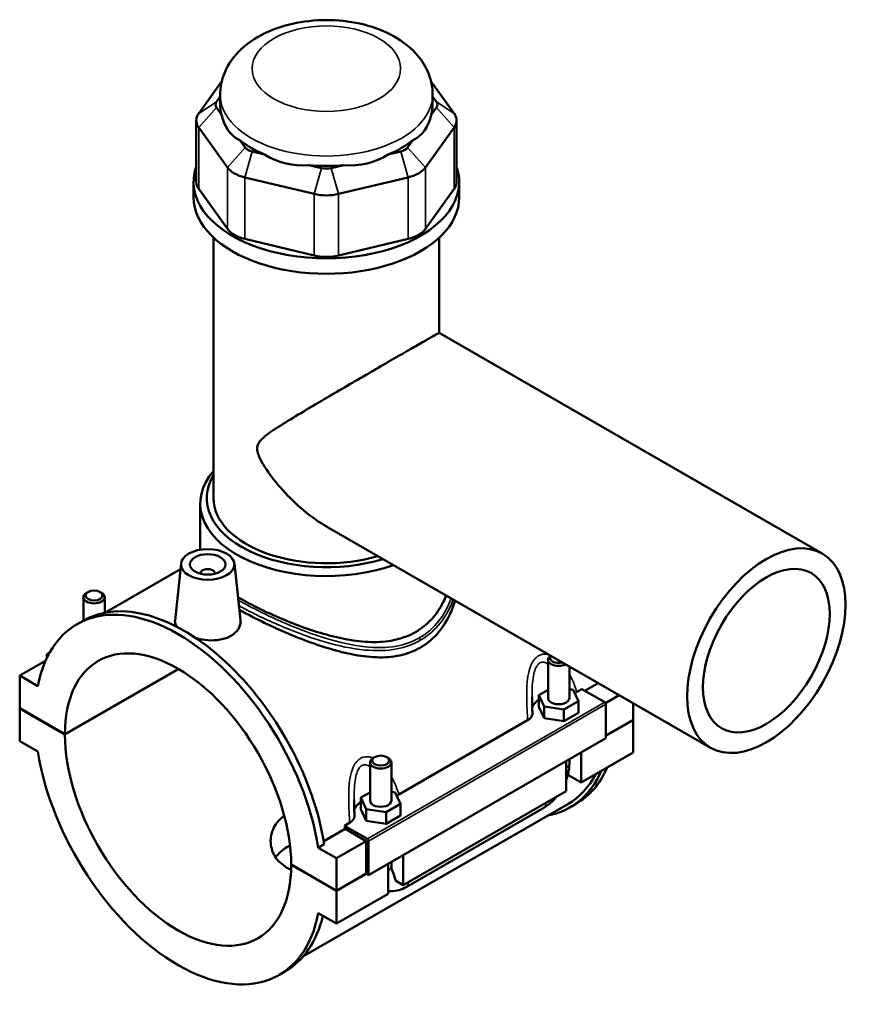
# Model space of a CAD drawing. Header units: millimetres. Extents: x 0 to 898, y -421 to 994.
# Tile 7 of 7: x 625 to 860, y 717 to 994. Entities that reach past the tile are written whole.
import ezdxf

# ---------------------------------------------------------------- set-up
doc = ezdxf.new("R2010")
doc.units = ezdxf.units.MM
doc.layers.add('Visible (ANSI)', color=7, linetype='Continuous', lineweight=50)
doc.layers.add('Visible Narrow (ANSI)', color=7, linetype='Continuous', lineweight=35)

msp = doc.modelspace()

# ---------------------------------------------------------------- linework, layer by layer
at = {"layer": 'Visible (ANSI)'}
for p, q in [((682.195, 976.723), (675.68, 967.666)), ((747.527, 967.666), (741.012, 976.723)), ((680.669, 970.891), (681.723, 972.357)), ((681.723, 970.098), (681.723, 972.869)), ((741.483, 970.098), (741.483, 972.869)), ((741.483, 972.357), (742.538, 970.891)), ((682.128, 967.276), (680.669, 969.304)), ((742.538, 969.304), (741.079, 967.276)), ((674.995, 965.683), (674.995, 948.392)), ((675.68, 963.699), (683.766, 952.457)), ((739.44, 952.457), (747.527, 963.699)), ((748.212, 965.683), (748.212, 948.392)), ((688.755, 958.062), (687.296, 960.09)), ((735.91, 960.09), (734.452, 958.062)), ((694.226, 956.1), (690.704, 956.94)), ((732.503, 956.94), (728.981, 956.1)), ((710.226, 952.284), (706.704, 953.124)), ((716.503, 953.124), (712.981, 952.284)), ((688.637, 949.653), (708.159, 944.996)), ((715.048, 944.996), (734.57, 949.653)), ((674.253, 944.051), (674.253, 948.392)), ((748.953, 944.051), (748.953, 948.392)), ((683.766, 935.166), (675.68, 946.408)), ((747.527, 946.408), (739.44, 935.166)), ((679.856, 859.434), (679.856, 932.72)), ((708.159, 927.705), (688.637, 932.361)), ((734.57, 932.361), (715.048, 927.705)), ((743.351, 905.912), (743.351, 932.72)), ((743.349, 905.913), (851.067, 843.882)), ((676.121, 844.973), (676.121, 857.963)), ((711.91, 851.318), (819.628, 789.288)), ((670.571, 839.493), (649.326, 827.259)), ((670.742, 841.094), (669.028, 825.107)), ((685.714, 841.094), (687.42, 825.185)), ((676.228, 838.189), (676.228, 838.375)), ((680.228, 838.189), (680.228, 838.375)), ((643.267, 825.057), (643.267, 831.604)), ((644.563, 833.068), (644.137, 832.821)), ((647.97, 833.068), (648.396, 832.821)), ((649.267, 827.248), (649.267, 831.604)), ((641.481, 824.029), (643.15, 824.99)), ((633.775, 816.049), (632.973, 815.587)), ((632.973, 815.587), (633.393, 815.346)), ((632.973, 814.508), (632.973, 815.587)), ((773.94, 803.221), (773.94, 814.013)), ((632.626, 813.755), (625.336, 809.558)), ((638.064, 793.072), (669.972, 811.446)), ((670.043, 811.405), (638.064, 792.99)), ((779.94, 803.221), (779.94, 812.142)), ((630.432, 806.623), (625.336, 809.558)), ((625.336, 809.558), (625.336, 800.401)), ((781.023, 805.572), (779.94, 805.739)), ((782.046, 804.977), (783.473, 805.799)), ((783.473, 805.799), (789.88, 802.109)), ((784.335, 805.302), (788.076, 807.457)), ((773.94, 805.566), (771.363, 804.082)), ((771.363, 804.082), (772.858, 800.87)), ((771.363, 800.812), (771.363, 804.082)), ((782.517, 802.361), (781.023, 805.572)), ((793.978, 804.058), (790.131, 801.843)), ((625.336, 800.401), (638.064, 793.072)), ((625.336, 800.319), (625.407, 800.36)), ((625.336, 800.319), (625.336, 791.163)), ((638.064, 792.99), (625.336, 800.319)), ((771.363, 800.812), (772.858, 797.6)), ((772.858, 800.87), (778.434, 800.01)), ((772.858, 797.6), (772.858, 800.87)), ((778.434, 800.01), (782.517, 802.361)), ((782.517, 799.091), (782.517, 802.361)), ((790.234, 801.497), (790.234, 791.932)), ((797.87, 801.817), (797.87, 797.144)), ((772.858, 797.6), (778.434, 796.74)), ((778.434, 796.74), (778.434, 800.01)), ((778.434, 796.74), (782.517, 799.091)), ((731.982, 776.148), (768.212, 797.011)), ((790.234, 792.746), (797.87, 797.144)), ((797.87, 797.062), (790.234, 792.664)), ((797.799, 797.103), (797.87, 797.062)), ((797.87, 797.062), (797.87, 787.905)), ((790.234, 791.932), (723.483, 753.492)), ((625.336, 791.163), (630.432, 788.228)), ((725.173, 786.647), (724.747, 786.4)), ((728.581, 786.647), (729.006, 786.4)), ((783.304, 787.941), (783.304, 779.517)), ((797.87, 787.905), (783.304, 779.517)), ((723.877, 785.183), (723.877, 774.392)), ((729.877, 785.183), (729.877, 774.392)), ((779.061, 777.074), (779.061, 785.498)), ((779.94, 784.826), (779.94, 786.004)), ((783.304, 779.517), (779.518, 781.697)), ((723.877, 776.736), (721.3, 775.252)), ((721.3, 775.252), (722.794, 772.041)), ((721.3, 771.982), (721.3, 775.252)), ((730.959, 776.743), (729.877, 776.91)), ((732.454, 773.531), (730.959, 776.743)), ((779.061, 777.074), (733.241, 750.688)), ((779.5, 773.44), (705.018, 730.548)), ((728.371, 771.18), (732.454, 773.531)), ((732.454, 770.261), (732.454, 773.531)), ((734.031, 750.114), (772.78, 772.429)), ((780.057, 772.473), (781.726, 773.434)), ((721.3, 771.982), (722.794, 768.771)), ((722.794, 768.771), (722.794, 772.041)), ((722.794, 772.041), (728.371, 771.18)), ((728.371, 767.91), (728.371, 771.18)), ((728.371, 767.91), (732.454, 770.261)), ((716.722, 767.36), (718.149, 768.182)), ((723.129, 763.67), (716.722, 767.36)), ((722.794, 768.771), (728.371, 767.91)), ((710.865, 762.994), (716.874, 766.454)), ((722.776, 763.056), (716.874, 766.454)), ((711.005, 762.147), (709.336, 761.186)), ((722.776, 763.056), (714.432, 758.251)), ((722.776, 753.899), (722.776, 763.056)), ((723.483, 753.492), (723.483, 763.058)), ((714.432, 758.251), (709.336, 761.186)), ((733.241, 759.112), (733.241, 750.688)), ((701.704, 756.424), (714.432, 749.095)), ((701.704, 756.342), (701.775, 756.383)), ((714.432, 749.013), (701.704, 756.342)), ((714.432, 749.095), (714.432, 758.251)), ((728.998, 748.244), (728.998, 756.668)), ((729.877, 757.174), (729.877, 755.997)), ((714.432, 749.095), (722.776, 753.899)), ((722.847, 753.859), (714.432, 749.013)), ((722.776, 753.899), (723.483, 753.492)), ((733.241, 750.688), (731.015, 751.969)), ((714.432, 739.856), (714.432, 749.013)), ((728.998, 748.244), (714.432, 739.856)), ((709.336, 742.791), (714.432, 739.856)), ((698.287, 725.385), (699.956, 726.346))]:
    msp.add_line(p, q, dxfattribs=at)
for centre, major_axis, ratio, start_param, end_param in [((683.995, 970.098), (-3.6, 0), 0.5758617, 5.8904862, 6.6758844), ((711.603, 970.098), (-29.88, 0), 0.5758617, 0, 0.1647262), ((711.603, 970.098), (29.88, 0), 0.5758617, 6.1184591, 6.2831853), ((739.212, 970.098), (3.6, 0), 0.5758617, 5.8904862, 6.6758844), ((683.995, 965.683), (-9, 0), 0.5758617, 5.8904862, 6.6758844), ((711.603, 993.894), (-25.9, -32.804), 0.4542019, 5.925863, 6.3818088), ((711.603, 993.894), (-25.9, 32.804), 0.4542019, 3.0429692, 3.498915), ((739.212, 965.683), (9, 0), 0.5758617, 5.8904862, 6.6758844), ((711.603, 970.098), (29.88, 0), 0.5758617, 3.7622647, 4.091717), ((692.081, 958.856), (-3.6, 0), 0.5758617, 0.3926991, 1.1780972), ((711.603, 970.098), (29.88, 0), 0.5758617, 5.333061, 5.6625133), ((731.126, 958.856), (3.6, 0), 0.5758617, 5.1050881, 5.8904862), ((711.603, 993.894), (-12.867, -39.924), 0.6754684, 6.1077026, 6.5636484), ((711.603, 993.894), (12.867, -39.924), 0.6754684, 6.0027222, 6.458668), ((711.603, 948.392), (-37.35, 0), 0.5758617, 6.0835878, 9.6243755), ((692.081, 954.441), (9, 0), 0.5758617, 3.5342917, 4.3196899), ((711.603, 970.098), (29.88, 0), 0.5758617, 4.5476628, 4.8771151), ((731.126, 954.441), (9, 0), 0.5758617, 5.1050881, 5.8904862), ((711.603, 954.199), (-3.6, 0), 0.5758617, 1.1780972, 1.9634954), ((683.995, 948.392), (-9, 0), 0.5758617, 0, 0.3926991), ((739.212, 948.392), (9, 0), 0.5758617, 5.8904862, 6.2831853), ((711.603, 949.784), (9, 0), 0.5758617, 4.3196899, 5.1050881), ((711.603, 944.051), (-37.35, 0), 0.5758617, 0, 3.1415927), ((692.081, 937.15), (-9, 0), 0.5758617, 0.3926991, 1.1780972), ((731.126, 937.15), (9, 0), 0.5758617, 5.1050881, 5.8904862), ((711.603, 932.493), (-9, 0), 0.5758617, 1.1780972, 1.9634954), ((711.603, 857.963), (-35.483, 0), 0.5758617, 5.8202306, 8.4136245), ((711.603, 859.434), (-33.682, 0), 0.5758617, 5.9425774, 8.3457255), ((711.603, 859.434), (-31.747, 0), 0.5758617, 0, 2.0440565), ((678.228, 838.375), (-2, 0), 0.5758617, 2.9729035, 6.4518745), ((669.884, 774.707), (-28.403, 49.322), 0.5780931, 4.1278945, 6.8715472), ((646.267, 831.604), (3, 0), 0.5758617, 2.360047, 7.0647309), ((671.553, 775.668), (-28.403, 49.322), 0.5780931, 4.1278945, 6.2831853), ((669.884, 774.707), (-22.456, 38.996), 0.5780931, 3.9300356, 7.0694061), ((776.94, 814.013), (-3, 0), 0.5758617, 5.5564443, 8.5807227), ((776.94, 814.503), (-2.4, 0), 0.5758617, 5.8280039, 8.309163), ((776.94, 803.221), (-3, 0), 0.5758617, 0, 3.1415927), ((776.94, 799.951), (-7.5, 0), 0.5758617, 5.5507827, 6.1525718), ((789.88, 801.7), (-0.25, 0.433), 0.5780931, 3.9289245, 5.4997209), ((669.884, 774.707), (22.456, -38.996), 0.5780931, 3.9300356, 7.0694061), ((669.884, 774.707), (28.403, -49.322), 0.5780931, 4.1278945, 6.8715472), ((726.877, 785.183), (-3, 0), 0.5758617, 5.5016397, 10.2063236), ((753.323, 822.756), (28.403, -49.322), 0.5780931, 0, 0.3996067), ((751.654, 821.795), (28.403, -49.322), 0.5780931, 6.0848308, 6.682792), ((751.654, 821.795), (27.846, -48.355), 0.5780931, 0, 0.3492245), ((726.877, 771.122), (-7.5, 0), 0.5758617, 5.5507827, 6.1525718), ((726.877, 774.392), (-3, 0), 0.5758617, 0, 3.1415927), ((678.228, 779.512), (-27.846, 48.355), 0.5780931, 4.1319289, 4.1502614), ((723.129, 763.261), (0.25, -0.433), 0.5780931, 0.7873319, 2.3581282), ((671.553, 775.668), (28.403, -49.322), 0.5780931, 0, 0.5460328)]:
    msp.add_ellipse(centre, major_axis=major_axis, ratio=ratio, start_param=start_param, end_param=end_param, dxfattribs=at)
for centre, major_axis, ratio in [((835.347, 816.585), (-15.72, -27.297), 0.5780931), ((678.228, 840.828), (-7.5, 0), 0.5758617), ((678.228, 840.828), (-5, 0), 0.5758617), ((835.347, 816.585), (-12.576, -21.838), 0.5780931), ((646.267, 832.094), (-2.4, 0), 0.5758617), ((726.877, 785.674), (-2.4, 0), 0.5758617)]:
    msp.add_ellipse(centre, major_axis=major_axis, ratio=ratio, dxfattribs=at)
for points, knots in [([(741.483, 972.869), (741.483, 974.865), (741.095, 976.853), (739.645, 980.648), (738.539, 982.42), (735.618, 985.87), (733.699, 987.431), (729.077, 990.289), (726.281, 991.46), (720.3, 993.165), (717.103, 993.674), (710.69, 993.996), (707.477, 993.82), (701.226, 992.784), (698.19, 991.924), (692.522, 989.445), (689.881, 987.824), (685.656, 983.844), (683.968, 981.582), (682.148, 977.03), (681.723, 974.955), (681.723, 972.869)], [0.7853982, 0.7853982, 0.7853982, 0.7853982, 1.0019574, 1.0019574, 1.2390024, 1.2390024, 1.5352805, 1.5352805, 1.8963771, 1.8963771, 2.2690564, 2.2690564, 2.6362466, 2.6362466, 3.0057753, 3.0057753, 3.3783949, 3.3783949, 3.7006937, 3.7006937, 3.9269908, 3.9269908, 3.9269908, 3.9269908]), ([(711.91, 851.318), (711.89, 851.329), (711.87, 851.341), (709.575, 852.668), (707.348, 854.247), (703.155, 857.737), (701.189, 859.646), (697.664, 863.54), (696.108, 865.507), (694.153, 868.409), (693.572, 869.352), (692.836, 870.803), (692.615, 871.289), (692.351, 872.051), (692.275, 872.311), (692.163, 872.845), (692.127, 873.121), (692.127, 873.692), (692.163, 873.935), (692.275, 874.37), (692.351, 874.562), (692.615, 875.095), (692.836, 875.392), (693.572, 876.234), (694.153, 876.721), (696.108, 878.219), (697.664, 879.223), (701.189, 881.432), (703.155, 882.62), (707.348, 885.123), (709.575, 886.437), (713.616, 888.809), (715.504, 889.913), (719.376, 892.171), (721.359, 893.325), (725.261, 895.589), (727.183, 896.703), (730.812, 898.802), (732.519, 899.786), (735.586, 901.552), (736.973, 902.349), (739.35, 903.709), (740.34, 904.273), (741.888, 905.146), (742.448, 905.457), (743.168, 905.844), (743.332, 905.922), (743.349, 905.913)], [8.5484558, 8.5484558, 8.5484558, 8.5484558, 8.5558721, 8.5558721, 9.3937568, 9.3937568, 10.2316415, 10.2316415, 11.0695261, 11.0695261, 11.4884685, 11.4884685, 11.6979396, 11.6979396, 11.8026752, 11.8026752, 11.9074108, 11.9074108, 12.0121464, 12.0121464, 12.116882, 12.116882, 12.3263531, 12.3263531, 12.7452955, 12.7452955, 13.5831801, 13.5831801, 14.4210648, 14.4210648, 15.2589495, 15.2589495, 15.9094911, 15.9094911, 16.5600328, 16.5600328, 17.2105745, 17.2105745, 17.8611162, 17.8611162, 18.5116579, 18.5116579, 19.1621995, 19.1621995, 19.8127412, 19.8127412, 20.4558665, 20.4558665, 20.4558665, 20.4558665]), ([(736.693, 821.826), (735.06, 820.885), (733.232, 820.165), (729.294, 819.226), (727.186, 819.005), (722.827, 818.999), (720.571, 819.212), (716.054, 819.949), (713.791, 820.473), (709.431, 821.681), (707.174, 822.411), (702.652, 824.048), (700.388, 824.956), (696.013, 826.853), (693.897, 827.843), (690.046, 829.77), (688.298, 830.706), (686.731, 831.602)], [0, 0, 0, 0, 0.6929235, 0.6929235, 1.3858471, 1.3858471, 2.0787706, 2.0787706, 2.7716942, 2.7716942, 3.4597103, 3.4597103, 4.1477264, 4.1477264, 4.8357425, 4.8357425, 5.493105, 5.493105, 5.493105, 5.493105]), ([(745.304, 832.088), (745.049, 831.447), (744.767, 830.817), (743.568, 828.439), (742.452, 826.803), (739.831, 823.966), (738.327, 822.766), (736.693, 821.826)], [20.4680828, 20.4680828, 20.4680828, 20.4680828, 20.7091874, 20.7091874, 21.402111, 21.402111, 22.0950345, 22.0950345, 22.0950345, 22.0950345]), ([(747.778, 830.663), (747.364, 829.248), (746.838, 827.862), (745.272, 824.607), (744.102, 822.813), (741.342, 819.716), (739.751, 818.416), (738.014, 817.415)], [21.4801044, 21.4801044, 21.4801044, 21.4801044, 21.9831363, 21.9831363, 22.7203251, 22.7203251, 23.457514, 23.457514, 23.457514, 23.457514]), ([(738.014, 817.415), (736.276, 816.415), (734.338, 815.683), (730.181, 814.796), (727.961, 814.638), (723.38, 814.797), (721.014, 815.111), (716.275, 816.061), (713.901, 816.695), (709.332, 818.114), (706.967, 818.951), (702.222, 820.799), (699.842, 821.81), (695.234, 823.898), (693.002, 824.978), (689.584, 826.725), (688.308, 827.402), (687.111, 828.062)], [0, 0, 0, 0, 0.7371889, 0.7371889, 1.4743777, 1.4743777, 2.2115666, 2.2115666, 2.9487554, 2.9487554, 3.6776612, 3.6776612, 4.406567, 4.406567, 5.1354727, 5.1354727, 5.6041297, 5.6041297, 5.6041297, 5.6041297]), ([(669.523, 823.31), (669.188, 823.815), (669.02, 824.334), (669.014, 824.919), (669.018, 825.013), (669.029, 825.107)], [4.57629419, 4.57629419, 4.57629419, 4.57629419, 4.86797352, 4.86797352, 4.92311764, 4.92311764, 4.92311764, 4.92311764]), ([(687.419, 825.185), (687.433, 825.059), (687.44, 824.934), (687.448, 824.066), (687.224, 823.27), (686.294, 821.839), (685.587, 821.207), (684.767, 820.735)], [7.59229757, 7.59229757, 7.59229757, 7.59229757, 7.65001683, 7.65001683, 7.99807338, 7.99807338, 8.34612992, 8.34612992, 8.34612992, 8.34612992]), ([(684.767, 820.735), (683.946, 820.262), (682.907, 819.889), (680.632, 819.473), (679.397, 819.43), (677.158, 819.59), (676.008, 819.789), (674.935, 820.087)], [2.7820433, 2.7820433, 2.7820433, 2.7820433, 3.1300999, 3.1300999, 3.4781564, 3.4781564, 3.8041402, 3.8041402, 3.8041402, 3.8041402]), ([(769.566, 799.001), (769.553, 799.307), (769.539, 799.613), (769.515, 800.225), (769.503, 800.531), (769.482, 801.142), (769.473, 801.447), (769.457, 802.056), (769.451, 802.36), (769.442, 802.966), (769.44, 803.267), (769.44, 803.568)], [0.54782448, 0.54782448, 0.54782448, 0.54782448, 0.64636981, 0.64636981, 0.74491514, 0.74491514, 0.84346047, 0.84346047, 0.9420058, 0.9420058, 1.04055113, 1.04055113, 1.04055113, 1.04055113]), ([(768.212, 797.011), (768.502, 797.178), (768.75, 797.366), (769.154, 797.776), (769.308, 797.996), (769.527, 798.477), (769.578, 798.739), (769.566, 799.001)], [-0.44052101, -0.44052101, -0.44052101, -0.44052101, -0.31759651, -0.31759651, -0.19482912, -0.19482912, -0.05807867, -0.05807867, -0.05807867, -0.05807867]), ([(779.061, 780.252), (779.268, 780.809), (779.442, 781.373), (779.812, 782.902), (779.94, 783.87), (779.94, 784.826)], [4.21285195, 4.21285195, 4.21285195, 4.21285195, 4.39822972, 4.39822972, 4.71238898, 4.71238898, 4.71238898, 4.71238898]), ([(772.78, 772.429), (773.609, 772.906), (774.383, 773.501), (775.529, 774.59), (775.937, 775.03), (776.321, 775.496)], [3.14159265, 3.14159265, 3.14159265, 3.14159265, 3.45575192, 3.45575192, 3.64408528, 3.64408528, 3.64408528, 3.64408528]), ([(719.503, 770.171), (719.489, 770.477), (719.476, 770.783), (719.451, 771.395), (719.44, 771.701), (719.419, 772.312), (719.41, 772.618), (719.394, 773.227), (719.388, 773.531), (719.379, 774.136), (719.377, 774.438), (719.377, 774.738)], [0.54753436, 0.54753436, 0.54753436, 0.54753436, 0.64607971, 0.64607971, 0.74462506, 0.74462506, 0.84317041, 0.84317041, 0.94171576, 0.94171576, 1.04026112, 1.04026112, 1.04026112, 1.04026112]), ([(701.68, 754.973), (701.27, 755.151), (700.881, 755.347), (699.814, 755.962), (699.157, 756.445), (698.003, 757.549), (697.506, 758.168), (696.709, 759.494), (696.409, 760.201), (696.016, 761.639), (695.923, 762.37), (695.923, 764.49), (696.311, 766.005), (697.506, 768.007), (698.003, 768.632), (698.945, 769.538), (699.342, 769.862), (699.763, 770.155)], [2.2295929, 2.2295929, 2.2295929, 2.2295929, 2.3843788, 2.3843788, 2.6823427, 2.6823427, 2.9803067, 2.9803067, 3.2782706, 3.2782706, 3.5762345, 3.5762345, 4.1724961, 4.1724961, 4.4706269, 4.4706269, 4.6593668, 4.6593668, 4.6593668, 4.6593668]), ([(718.149, 768.182), (718.439, 768.348), (718.687, 768.537), (719.091, 768.947), (719.245, 769.166), (719.464, 769.648), (719.515, 769.91), (719.503, 770.171)], [-0.44052101, -0.44052101, -0.44052101, -0.44052101, -0.31759651, -0.31759651, -0.19482912, -0.19482912, -0.05807867, -0.05807867, -0.05807867, -0.05807867]), ([(701.382, 761.787), (701.08, 761.645), (700.791, 761.494), (699.816, 760.932), (699.16, 760.454), (698.112, 759.469), (697.693, 758.984), (697.338, 758.469)], [4.63609159, 4.63609159, 4.63609159, 4.63609159, 4.75288814, 4.75288814, 5.04997735, 5.04997735, 5.29315004, 5.29315004, 5.29315004, 5.29315004]), ([(729.877, 755.997), (729.877, 755.897), (729.88, 755.803), (729.892, 755.627), (729.901, 755.546), (729.922, 755.396), (729.935, 755.328), (729.962, 755.207), (729.977, 755.154), (730.007, 755.062), (730.021, 755.024), (730.035, 754.992)], [1.57079633, 1.57079633, 1.57079633, 1.57079633, 1.6466565, 1.6466565, 1.72251668, 1.72251668, 1.79837686, 1.79837686, 1.87423703, 1.87423703, 1.95009721, 1.95009721, 1.95009721, 1.95009721]), ([(730.035, 754.992), (730.289, 754.4), (730.516, 753.811), (730.81, 752.88), (730.924, 752.458), (731.006, 752.021), (731.011, 751.995), (731.015, 751.969)], [0.23169079, 0.23169079, 0.23169079, 0.23169079, 0.41096217, 0.41096217, 0.53797345, 0.53797345, 0.54599916, 0.54599916, 0.54599916, 0.54599916]), ([(728.998, 749.029), (729.24, 748.99), (729.482, 748.965), (730.534, 748.918), (731.327, 749.037), (732.761, 749.466), (733.411, 749.758), (734.031, 750.114)], [2.57223819, 2.57223819, 2.57223819, 2.57223819, 2.64878305, 2.64878305, 2.90673289, 2.90673289, 3.14159265, 3.14159265, 3.14159265, 3.14159265])]:
    msp.add_open_spline(points, degree=3, knots=knots, dxfattribs=at)
for points in [[(781.436, 804.683), (781.653, 804.77), (781.857, 804.869), (782.046, 804.977)], [(731.373, 775.854), (731.59, 775.941), (731.794, 776.039), (731.982, 776.148)]]:
    msp.add_open_spline(points, degree=3, dxfattribs=at)
at = {"layer": 'Visible Narrow (ANSI)'}
for p, q in [((680.669, 970.891), (675.68, 967.666)), ((680.669, 969.304), (675.68, 963.699)), ((742.538, 970.891), (747.527, 967.666)), ((742.538, 969.304), (747.527, 963.699)), ((675.68, 946.408), (675.68, 963.699)), ((747.527, 963.699), (747.527, 946.408)), ((688.755, 958.062), (683.766, 952.457)), ((734.452, 958.062), (739.44, 952.457)), ((690.704, 956.94), (688.637, 949.653)), ((732.503, 956.94), (734.57, 949.653)), ((683.766, 952.457), (683.766, 935.166)), ((739.44, 935.166), (739.44, 952.457)), ((688.637, 932.361), (688.637, 949.653)), ((710.226, 952.284), (708.159, 944.996)), ((712.981, 952.284), (715.048, 944.996)), ((734.57, 949.653), (734.57, 932.361)), ((708.159, 944.996), (708.159, 927.705)), ((715.048, 927.705), (715.048, 944.996)), ((789.88, 802.109), (723.129, 763.67)), ((723.483, 763.058), (790.234, 801.497))]:
    msp.add_line(p, q, dxfattribs=at)
msp.add_ellipse((711.603, 980.227), major_axis=(-20.88, 0), ratio=0.5758617, dxfattribs=at)
for centre, major_axis, ratio, start_param, end_param in [((711.603, 972.869), (-29.88, 0), 0.5758617, 0, 3.1415927), ((737.377, 819.856), (-0.449, 0.78), 0.5780931, 3.9289245, 4.8078276), ((776.94, 784.826), (3, 0), 0.5758617, 5.4977871, 6.2831853), ((771.283, 775.029), (1.497, -2.6), 0.5780931, 0, 0.7911844), ((726.877, 755.997), (3, 0), 0.5758617, 5.4977871, 6.2831853), ((732.534, 752.714), (1.497, -2.6), 0.5780931, 0, 0.7911844)]:
    msp.add_ellipse(centre, major_axis=major_axis, ratio=ratio, start_param=start_param, end_param=end_param, dxfattribs=at)
for points, knots in [([(737.783, 820.189), (735.83, 819.064), (733.649, 818.295), (728.543, 817.357), (725.563, 817.336), (718.954, 818.045), (715.292, 818.887), (707.728, 821.177), (703.814, 822.661), (695.96, 826.028), (692.041, 827.935), (687.987, 830.121), (687.396, 830.446), (686.821, 830.769)], [11.6817639, 11.6817639, 11.6817639, 11.6817639, 12.5014321, 12.5014321, 13.4912706, 13.4912706, 14.6407887, 14.6407887, 15.8549962, 15.8549962, 17.1593136, 17.1593136, 17.3885813, 17.3885813, 17.3885813, 17.3885813]), ([(746.709, 831.277), (746.265, 830.062), (745.731, 828.885), (743.996, 825.778), (742.595, 823.972), (739.961, 821.603), (738.91, 820.838), (737.783, 820.189)], [33.2873937, 33.2873937, 33.2873937, 33.2873937, 33.7514385, 33.7514385, 34.5726564, 34.5726564, 35.0452916, 35.0452916, 35.0452916, 35.0452916]), ([(738.014, 819.49), (739.168, 820.155), (740.247, 820.935), (742.952, 823.343), (744.395, 825.172), (746.229, 828.378), (746.81, 829.64), (747.289, 830.943)], [-35.0452916, -35.0452916, -35.0452916, -35.0452916, -34.5726564, -34.5726564, -33.7514385, -33.7514385, -33.2594576, -33.2594576, -33.2594576, -33.2594576]), ([(686.987, 829.223), (687.314, 829.043), (687.646, 828.863), (691.466, 826.815), (695.434, 824.916), (703.397, 821.586), (707.371, 820.13), (715.062, 817.908), (718.788, 817.105), (725.524, 816.474), (728.565, 816.532), (733.781, 817.538), (736.012, 818.337), (738.014, 819.49)], [-17.2854437, -17.2854437, -17.2854437, -17.2854437, -17.1593136, -17.1593136, -15.8549962, -15.8549962, -14.6407887, -14.6407887, -13.4912706, -13.4912706, -12.5014321, -12.5014321, -11.6817639, -11.6817639, -11.6817639, -11.6817639]), ([(774.292, 815.394), (774.054, 815.467), (773.814, 815.521), (773.08, 815.621), (772.584, 815.599), (771.81, 815.396), (771.521, 815.277), (771.246, 815.119), (770.971, 814.96), (770.711, 814.763), (770.085, 814.161), (769.75, 813.703), (769.1, 812.521), (768.821, 811.761), (768.344, 809.952), (768.183, 808.881), (767.976, 806.628), (767.939, 805.442), (767.937, 803.237), (767.963, 802.216), (768.056, 799.785), (768.134, 798.385), (768.212, 797.011)], [-2.7329549, -2.7329549, -2.7329549, -2.7329549, -2.6417381, -2.6417381, -2.4552974, -2.4552974, -2.338772, -2.338772, -2.338772, -2.2222466, -2.2222466, -2.0358058, -2.0358058, -1.7934329, -1.7934329, -1.4874135, -1.4874135, -1.1563528, -1.1563528, -0.8677827, -0.8677827, -0.4621894, -0.4621894, -0.4621894, -0.4621894]), ([(769.44, 803.568), (769.44, 803.912), (769.442, 804.256), (769.462, 805.582), (769.499, 806.559), (769.657, 808.389), (769.771, 809.247), (770.092, 810.667), (770.275, 811.254), (770.693, 812.141), (770.907, 812.476), (771.302, 812.896), (771.465, 813.028), (771.637, 813.127), (771.808, 813.226), (771.989, 813.292), (772.468, 813.375), (772.775, 813.34), (773.371, 813.13), (773.661, 812.96), (773.94, 812.741)], [1.0405511, 1.0405511, 1.0405511, 1.0405511, 1.1563528, 1.1563528, 1.4874135, 1.4874135, 1.7934329, 1.7934329, 2.0358058, 2.0358058, 2.2222466, 2.2222466, 2.338772, 2.338772, 2.338772, 2.4552974, 2.4552974, 2.6417381, 2.6417381, 2.8224509, 2.8224509, 2.8224509, 2.8224509]), ([(782.046, 804.977), (781.673, 806.181), (781.224, 807.368), (780.454, 809.002), (780.206, 809.486), (779.94, 809.957)], [-4.21535457, -4.21535457, -4.21535457, -4.21535457, -3.80976133, -3.80976133, -3.63497321, -3.63497321, -3.63497321, -3.63497321]), ([(724.724, 786.387), (724.327, 786.551), (723.92, 786.668), (723.017, 786.791), (722.521, 786.77), (721.747, 786.566), (721.458, 786.447), (721.183, 786.289), (720.908, 786.131), (720.648, 785.934), (720.022, 785.331), (719.687, 784.873), (719.037, 783.692), (718.758, 782.931), (718.28, 781.122), (718.12, 780.052), (717.913, 777.799), (717.876, 776.612), (717.874, 774.407), (717.9, 773.386), (717.993, 770.956), (718.071, 769.556), (718.149, 768.182)], [-2.7966593, -2.7966593, -2.7966593, -2.7966593, -2.6414481, -2.6414481, -2.4550074, -2.4550074, -2.3384819, -2.3384819, -2.3384819, -2.2219565, -2.2219565, -2.0355158, -2.0355158, -1.7931428, -1.7931428, -1.4871275, -1.4871275, -1.1560659, -1.1560659, -0.8674821, -0.8674821, -0.4618993, -0.4618993, -0.4618993, -0.4618993]), ([(719.377, 774.738), (719.377, 775.083), (719.379, 775.427), (719.399, 776.752), (719.436, 777.73), (719.594, 779.56), (719.708, 780.417), (720.028, 781.838), (720.212, 782.425), (720.63, 783.312), (720.844, 783.646), (721.239, 784.067), (721.402, 784.199), (721.574, 784.298), (721.745, 784.397), (721.925, 784.462), (722.405, 784.546), (722.712, 784.511), (723.308, 784.3), (723.597, 784.13), (723.877, 783.911)], [1.0402611, 1.0402611, 1.0402611, 1.0402611, 1.1560659, 1.1560659, 1.4871275, 1.4871275, 1.7931428, 1.7931428, 2.0355158, 2.0355158, 2.2219565, 2.2219565, 2.3384819, 2.3384819, 2.3384819, 2.4550074, 2.4550074, 2.6414481, 2.6414481, 2.8221608, 2.8221608, 2.8221608, 2.8221608]), ([(731.982, 776.148), (731.609, 777.352), (731.161, 778.538), (730.391, 780.172), (730.143, 780.656), (729.877, 781.128)], [-4.21506449, -4.21506449, -4.21506449, -4.21506449, -3.80948173, -3.80948173, -3.63468305, -3.63468305, -3.63468305, -3.63468305])]:
    msp.add_open_spline(points, degree=3, knots=knots, dxfattribs=at)

doc.saveas('drawing.dxf')
